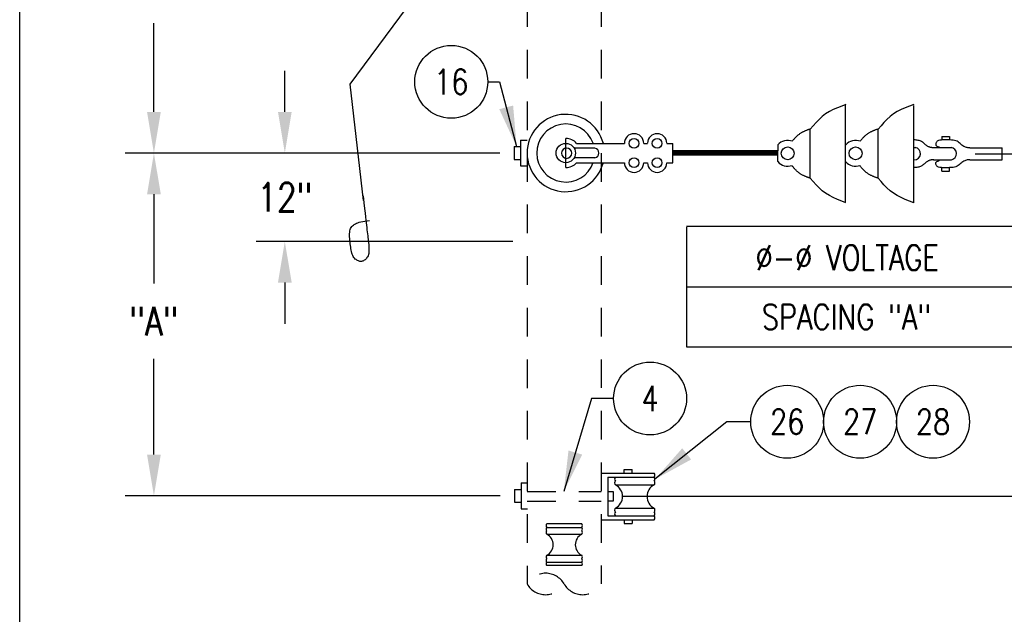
# Model space of a CAD drawing. Extents: x 0 to 7.1, y 0 to 9.85.
# Tile 2 of 6: x 0 to 4.29, y 3.69 to 6.28. Entities that reach past the tile are written whole.
import ezdxf
from ezdxf.enums import TextEntityAlignment as Align

# ---------------------------------------------------------------- set-up
doc = ezdxf.new("R2010")
doc.units = 0
doc.header["$MEASUREMENT"] = 0
doc.linetypes.add('HIDDEN2', pattern=[0.1875, 0.125, -0.0625])
doc.layers.get('0').update_dxf_attribs({"color": 2, "linetype": 'CONTINUOUS'})
doc.layers.add('E-DETL', color=2, linetype='CONTINUOUS')
doc.layers.add('E-DETL-TEXT', color=3, linetype='CONTINUOUS')
doc.styles.add('ROMANS', font='ROMANS.SHX', dxfattribs={"width": 0.8})
doc.styles.get("Standard").update_dxf_attribs({"font": 'ROMANS.SHX', "width": 0.8, "height": 0.125})

# ---------------------------------------------------------------- blocks, each defined once
blk = doc.blocks.new('LOOP')
blk.add_lwpolyline([(-1.119, 0), (-1.115, 0), (-0.947, 0), (-0.809, 0), (-0.694, 0), (-0.6, 0), (-0.523, 0), (-0.456, 0), (-0.397, 0), (-0.341, 0), (-0.288, 0), (-0.238, 0), (-0.189, 0), (-0.142, 0), (-0.097, 0), (-0.053, 0), (-0.01, 0), (0.033, 0), (0.074, 0), (0.114, -0.001), (0.153, -0.003), (0.19, -0.006), (0.226, -0.011), (0.259, -0.017), (0.289, -0.025), (0.317, -0.036), (0.343, -0.048), (0.365, -0.063), (0.386, -0.079), (0.403, -0.095), (0.419, -0.113), (0.432, -0.131), (0.442, -0.15), (0.45, -0.168), (0.456, -0.186), (0.46, -0.204), (0.461, -0.223), (0.46, -0.241), (0.456, -0.259), (0.45, -0.277), (0.442, -0.295), (0.432, -0.313), (0.419, -0.331), (0.404, -0.348), (0.387, -0.365), (0.367, -0.38), (0.345, -0.394), (0.32, -0.406), (0.293, -0.416), (0.264, -0.425), (0.232, -0.431), (0.198, -0.435), (0.162, -0.438), (0.124, -0.44), (0.086, -0.441), (0.045, -0.441), (0.004, -0.441), (-0.038, -0.441), (-0.08, -0.441), (-0.122, -0.44), (-0.163, -0.438), (-0.202, -0.435), (-0.24, -0.43), (-0.275, -0.424), (-0.307, -0.416), (-0.336, -0.405), (-0.362, -0.392), (-0.384, -0.377), (-0.404, -0.359), (-0.421, -0.339), (-0.436, -0.316), (-0.45, -0.292), (-0.461, -0.264), (-0.471, -0.235), (-0.48, -0.202), (-0.488, -0.166), (-0.494, -0.125), (-0.499, -0.08), (-0.502, -0.03), (-0.505, 0.027), (-0.505, 0.09)])

msp = doc.modelspace()

# ---------------------------------------------------------------- linework, layer by layer
at = {"layer": 'E-DETL'}
for p, q in [((0, 0), (0, 9.8484)), ((4.1668, 5.699), (4.6466, 5.699)), ((2.9076, 5.383), (6.3408, 5.383)), ((2.9076, 5.3794), (2.9076, 4.8576)), ((2.9076, 5.1185), (6.3408, 5.1185)), ((2.9076, 4.8576), (6.3408, 4.8576)), ((2.6287, 4.2057), (3.4282, 4.2057)), ((3.3984, 4.2057), (4.485, 4.2057))]:
    msp.add_line(p, q, dxfattribs=at)
at = {"layer": 'E-DETL', "linetype": 'HIDDEN2'}
for p, q in [((2.2125, 8.8526), (2.2125, 3.8229)), ((2.5359, 8.8528), (2.5359, 3.8229))]:
    msp.add_line(p, q, dxfattribs=at)
at = {"layer": 'E-DETL', "color": 4}
for p, q in [((3.5305, 5.8832), (3.5143, 5.8732)), ((3.5477, 5.892), (3.5305, 5.8832)), ((3.5657, 5.8999), (3.5477, 5.892)), ((3.5842, 5.9073), (3.5657, 5.8999)), ((3.603, 5.9143), (3.5842, 5.9073)), ((3.6007, 5.4871), (3.6007, 5.9114)), ((3.8264, 5.8832), (3.8102, 5.8732)), ((3.8436, 5.892), (3.8264, 5.8832)), ((3.8617, 5.8999), (3.8436, 5.892)), ((3.8802, 5.9073), (3.8617, 5.8999)), ((3.899, 5.9143), (3.8802, 5.9073)), ((3.899, 5.486), (3.899, 5.9103)), ((3.4855, 5.8492), (3.4724, 5.8358)), ((3.4993, 5.8618), (3.4855, 5.8492)), ((3.5143, 5.8732), (3.4993, 5.8618)), ((3.7814, 5.8492), (3.7683, 5.8358)), ((3.7953, 5.8618), (3.7814, 5.8492)), ((3.8102, 5.8732), (3.7953, 5.8618)), ((3.42, 5.7969), (3.4177, 5.7958)), ((3.4223, 5.7979), (3.42, 5.7969)), ((3.4246, 5.7989), (3.4223, 5.7979)), ((3.4268, 5.7999), (3.4246, 5.7989)), ((3.429, 5.8008), (3.4268, 5.7999)), ((3.4311, 5.8016), (3.429, 5.8008)), ((3.4332, 5.8025), (3.4311, 5.8016)), ((3.4353, 5.8032), (3.4332, 5.8025)), ((3.4374, 5.804), (3.4353, 5.8032)), ((3.4394, 5.8047), (3.4374, 5.804)), ((3.4415, 5.8054), (3.4394, 5.8047)), ((3.4435, 5.8061), (3.4415, 5.8054)), ((3.4455, 5.8067), (3.4435, 5.8061)), ((3.4475, 5.8074), (3.4455, 5.8067)), ((3.4598, 5.8217), (3.4475, 5.8074)), ((3.4475, 5.5929), (3.4475, 5.806)), ((3.4724, 5.8358), (3.4598, 5.8217)), ((3.716, 5.7969), (3.7137, 5.7958)), ((3.7183, 5.7979), (3.716, 5.7969)), ((3.7205, 5.7989), (3.7183, 5.7979)), ((3.7227, 5.7999), (3.7205, 5.7989)), ((3.7249, 5.8008), (3.7227, 5.7999)), ((3.7271, 5.8016), (3.7249, 5.8008)), ((3.7292, 5.8025), (3.7271, 5.8016)), ((3.7313, 5.8032), (3.7292, 5.8025)), ((3.7334, 5.804), (3.7313, 5.8032)), ((3.7354, 5.8047), (3.7334, 5.804)), ((3.7374, 5.8054), (3.7354, 5.8047)), ((3.7395, 5.8061), (3.7374, 5.8054)), ((3.7415, 5.8067), (3.7395, 5.8061)), ((3.7435, 5.8074), (3.7415, 5.8067)), ((3.7558, 5.8217), (3.7435, 5.8074)), ((3.7435, 5.5929), (3.7435, 5.806)), ((3.7683, 5.8358), (3.7558, 5.8217)), ((2.1843, 5.7588), (2.2125, 5.7588)), ((2.1843, 5.7588), (2.1843, 5.6463)), ((2.3813, 5.6395), (2.3813, 5.7661)), ((3.3715, 5.7577), (3.3698, 5.7556)), ((3.3733, 5.7599), (3.3715, 5.7577)), ((3.3752, 5.7622), (3.3733, 5.7599)), ((3.3772, 5.7645), (3.3752, 5.7622)), ((3.3793, 5.7669), (3.3772, 5.7645)), ((3.3815, 5.7692), (3.3793, 5.7669)), ((3.3837, 5.7716), (3.3815, 5.7692)), ((3.3861, 5.7738), (3.3837, 5.7716)), ((3.3884, 5.7761), (3.3861, 5.7738)), ((3.3908, 5.7782), (3.3884, 5.7761)), ((3.3933, 5.7803), (3.3908, 5.7782)), ((3.3957, 5.7822), (3.3933, 5.7803)), ((3.3982, 5.7841), (3.3957, 5.7822)), ((3.4007, 5.7859), (3.3982, 5.7841)), ((3.4032, 5.7876), (3.4007, 5.7859)), ((3.4056, 5.7892), (3.4032, 5.7876)), ((3.4081, 5.7906), (3.4056, 5.7892)), ((3.4105, 5.792), (3.4081, 5.7906)), ((3.413, 5.7934), (3.4105, 5.792)), ((3.4154, 5.7946), (3.413, 5.7934)), ((3.4177, 5.7958), (3.4154, 5.7946)), ((3.6674, 5.7577), (3.6658, 5.7556)), ((3.6692, 5.7599), (3.6674, 5.7577)), ((3.6711, 5.7622), (3.6692, 5.7599)), ((3.6732, 5.7645), (3.6711, 5.7622)), ((3.6753, 5.7669), (3.6732, 5.7645)), ((3.6775, 5.7692), (3.6753, 5.7669)), ((3.6797, 5.7716), (3.6775, 5.7692)), ((3.682, 5.7738), (3.6797, 5.7716)), ((3.6844, 5.7761), (3.682, 5.7738)), ((3.6868, 5.7782), (3.6844, 5.7761)), ((3.6892, 5.7803), (3.6868, 5.7782)), ((3.6917, 5.7822), (3.6892, 5.7803)), ((3.6942, 5.7841), (3.6917, 5.7822)), ((3.6966, 5.7859), (3.6942, 5.7841)), ((3.6991, 5.7876), (3.6966, 5.7859)), ((3.7016, 5.7892), (3.6991, 5.7876)), ((3.7041, 5.7906), (3.7016, 5.7892)), ((3.7065, 5.792), (3.7041, 5.7906)), ((3.7089, 5.7934), (3.7065, 5.792)), ((3.7113, 5.7946), (3.7089, 5.7934)), ((3.7137, 5.7958), (3.7113, 5.7946)), ((3.9045, 5.7596), (3.8991, 5.7598)), ((3.9095, 5.7593), (3.9045, 5.7596)), ((3.9141, 5.7588), (3.9095, 5.7593)), ((3.9184, 5.7581), (3.9141, 5.7588)), ((3.9224, 5.7572), (3.9184, 5.7581)), ((3.9262, 5.756), (3.9224, 5.7572)), ((3.9296, 5.7546), (3.9262, 5.756)), ((3.9329, 5.7528), (3.9296, 5.7546)), ((4.001, 5.7544), (3.9994, 5.7523)), ((4.0033, 5.7562), (4.001, 5.7544)), ((4.0068, 5.7576), (4.0033, 5.7562)), ((4.0119, 5.7588), (4.0068, 5.7576)), ((4.0188, 5.7595), (4.0119, 5.7588)), ((4.0272, 5.7599), (4.0188, 5.7595)), ((4.0207, 5.7749), (4.0546, 5.7749)), ((4.0207, 5.7749), (4.0207, 5.7601)), ((4.0546, 5.7601), (4.0207, 5.7601)), ((4.0364, 5.76), (4.0272, 5.7599)), ((4.0457, 5.7599), (4.0364, 5.76)), ((4.0547, 5.7596), (4.0457, 5.7599)), ((4.0546, 5.7749), (4.0546, 5.7601)), ((4.0628, 5.7592), (4.0547, 5.7596)), ((4.07, 5.7585), (4.0628, 5.7592)), ((4.0765, 5.7575), (4.07, 5.7585)), ((4.0822, 5.756), (4.0765, 5.7575)), ((4.0874, 5.7538), (4.0822, 5.756)), ((4.0922, 5.7509), (4.0874, 5.7538)), ((2.1562, 5.7307), (2.1843, 5.7307)), ((2.1562, 5.7307), (2.1562, 5.6744)), ((2.5078, 5.7239), (2.4178, 5.7239)), ((2.4284, 5.745), (2.6368, 5.745)), ((2.7211, 5.745), (2.7374, 5.745)), ((2.8217, 5.745), (2.8478, 5.745)), ((2.8478, 5.6606), (2.8478, 5.745)), ((2.8478, 5.6927), (2.8478, 5.7129)), ((3.3057, 5.7129), (2.8478, 5.7129)), ((2.8669, 5.6927), (2.8478, 5.7118)), ((2.8656, 5.6927), (2.8478, 5.7105)), ((2.8682, 5.6927), (2.8479, 5.7129)), ((2.8694, 5.6927), (2.8492, 5.7129)), ((2.8707, 5.6927), (2.8505, 5.7129)), ((2.872, 5.6927), (2.8517, 5.7129)), ((2.8733, 5.6927), (2.853, 5.7129)), ((2.8745, 5.6927), (2.8543, 5.7129)), ((2.8758, 5.6927), (2.8556, 5.7129)), ((2.8771, 5.6927), (2.8568, 5.7129)), ((2.8784, 5.6927), (2.8581, 5.7129)), ((2.8796, 5.6927), (2.8594, 5.7129)), ((2.8809, 5.6927), (2.8606, 5.7129)), ((2.8822, 5.6927), (2.8619, 5.7129)), ((2.8834, 5.6927), (2.8632, 5.7129)), ((2.8847, 5.6927), (2.8645, 5.7129)), ((2.886, 5.6927), (2.8657, 5.7129)), ((2.8873, 5.6927), (2.867, 5.7129)), ((2.8885, 5.6927), (2.8683, 5.7129)), ((2.8898, 5.6927), (2.8696, 5.7129)), ((2.8911, 5.6927), (2.8708, 5.7129)), ((2.8924, 5.6927), (2.8721, 5.7129)), ((2.8936, 5.6927), (2.8734, 5.7129)), ((2.8949, 5.6927), (2.8746, 5.7129)), ((2.8962, 5.6927), (2.8759, 5.7129)), ((2.8974, 5.6927), (2.8772, 5.7129)), ((2.8987, 5.6927), (2.8785, 5.7129)), ((2.9, 5.6927), (2.8797, 5.7129)), ((2.9013, 5.6927), (2.881, 5.7129)), ((2.9025, 5.6927), (2.8823, 5.7129)), ((2.9038, 5.6927), (2.8836, 5.7129)), ((2.9051, 5.6927), (2.8848, 5.7129)), ((2.9064, 5.6927), (2.8861, 5.7129)), ((2.9076, 5.6927), (2.8874, 5.7129)), ((2.9089, 5.6927), (2.8886, 5.7129)), ((2.9102, 5.6927), (2.8899, 5.7129)), ((2.9114, 5.6927), (2.8912, 5.7129)), ((2.9127, 5.6927), (2.8925, 5.7129)), ((2.914, 5.6927), (2.8937, 5.7129)), ((2.9153, 5.6927), (2.895, 5.7129)), ((2.9165, 5.6927), (2.8963, 5.7129)), ((2.9178, 5.6927), (2.8976, 5.7129)), ((2.9191, 5.6927), (2.8988, 5.7129)), ((2.9204, 5.6927), (2.9001, 5.7129)), ((2.9216, 5.6927), (2.9014, 5.7129)), ((2.9229, 5.6927), (2.9026, 5.7129)), ((2.9242, 5.6927), (2.9039, 5.7129)), ((2.9254, 5.6927), (2.9052, 5.7129)), ((2.9267, 5.6927), (2.9065, 5.7129)), ((2.928, 5.6927), (2.9077, 5.7129)), ((2.9293, 5.6927), (2.909, 5.7129)), ((2.9305, 5.6927), (2.9103, 5.7129)), ((2.9318, 5.6927), (2.9116, 5.7129)), ((2.9331, 5.6927), (2.9128, 5.7129)), ((2.9344, 5.6927), (2.9141, 5.7129)), ((2.9356, 5.6927), (2.9154, 5.7129)), ((2.9369, 5.6927), (2.9166, 5.7129)), ((2.9382, 5.6927), (2.9179, 5.7129)), ((2.9394, 5.6927), (2.9192, 5.7129)), ((2.9407, 5.6927), (2.9205, 5.7129)), ((2.942, 5.6927), (2.9217, 5.7129)), ((2.9433, 5.6927), (2.923, 5.7129)), ((2.9445, 5.6927), (2.9243, 5.7129)), ((2.9458, 5.6927), (2.9256, 5.7129)), ((2.9471, 5.6927), (2.9268, 5.7129)), ((2.9484, 5.6927), (2.9281, 5.7129)), ((2.9496, 5.6927), (2.9294, 5.7129)), ((2.9509, 5.6927), (2.9307, 5.7129)), ((2.9522, 5.6927), (2.9319, 5.7129)), ((2.9534, 5.6927), (2.9332, 5.7129)), ((2.9547, 5.6927), (2.9345, 5.7129)), ((2.956, 5.6927), (2.9357, 5.7129)), ((2.9573, 5.6927), (2.937, 5.7129)), ((2.9585, 5.6927), (2.9383, 5.7129)), ((2.9598, 5.6927), (2.9396, 5.7129)), ((2.9611, 5.6927), (2.9408, 5.7129)), ((2.9624, 5.6927), (2.9421, 5.7129)), ((2.9636, 5.6927), (2.9434, 5.7129)), ((2.9649, 5.6927), (2.9447, 5.7129)), ((2.9662, 5.6927), (2.9459, 5.7129)), ((2.9674, 5.6927), (2.9472, 5.7129)), ((2.9687, 5.6927), (2.9485, 5.7129)), ((2.97, 5.6927), (2.9497, 5.7129)), ((2.9713, 5.6927), (2.951, 5.7129)), ((2.9725, 5.6927), (2.9523, 5.7129)), ((2.9738, 5.6927), (2.9536, 5.7129)), ((2.9751, 5.6927), (2.9548, 5.7129)), ((2.9764, 5.6927), (2.9561, 5.7129)), ((2.9776, 5.6927), (2.9574, 5.7129)), ((2.9789, 5.6927), (2.9587, 5.7129)), ((2.9802, 5.6927), (2.9599, 5.7129)), ((2.9814, 5.6927), (2.9612, 5.7129)), ((2.9827, 5.6927), (2.9625, 5.7129)), ((2.984, 5.6927), (2.9637, 5.7129)), ((2.9853, 5.6927), (2.965, 5.7129)), ((2.9865, 5.6927), (2.9663, 5.7129)), ((2.9878, 5.6927), (2.9676, 5.7129)), ((2.9891, 5.6927), (2.9688, 5.7129)), ((2.9904, 5.6927), (2.9701, 5.7129)), ((2.9916, 5.6927), (2.9714, 5.7129)), ((2.9929, 5.6927), (2.9727, 5.7129)), ((2.9942, 5.6927), (2.9739, 5.7129)), ((2.9954, 5.6927), (2.9752, 5.7129)), ((2.9967, 5.6927), (2.9765, 5.7129)), ((2.998, 5.6927), (2.9777, 5.7129)), ((2.9993, 5.6927), (2.979, 5.7129)), ((3.0005, 5.6927), (2.9803, 5.7129)), ((3.0018, 5.6927), (2.9816, 5.7129)), ((3.0031, 5.6927), (2.9828, 5.7129)), ((3.0044, 5.6927), (2.9841, 5.7129)), ((3.0056, 5.6927), (2.9854, 5.7129)), ((3.0069, 5.6927), (2.9867, 5.7129)), ((3.0082, 5.6927), (2.9879, 5.7129)), ((3.0094, 5.6927), (2.9892, 5.7129)), ((3.0107, 5.6927), (2.9905, 5.7129)), ((3.012, 5.6927), (2.9917, 5.7129)), ((3.0133, 5.6927), (2.993, 5.7129)), ((3.0145, 5.6927), (2.9943, 5.7129)), ((3.0158, 5.6927), (2.9956, 5.7129)), ((3.0171, 5.6927), (2.9968, 5.7129)), ((3.0184, 5.6927), (2.9981, 5.7129)), ((3.0196, 5.6927), (2.9994, 5.7129)), ((3.0209, 5.6927), (3.0007, 5.7129)), ((3.0222, 5.6927), (3.0019, 5.7129)), ((3.0234, 5.6927), (3.0032, 5.7129)), ((3.0247, 5.6927), (3.0045, 5.7129)), ((3.026, 5.6927), (3.0057, 5.7129)), ((3.0273, 5.6927), (3.007, 5.7129)), ((3.0285, 5.6927), (3.0083, 5.7129)), ((3.0298, 5.6927), (3.0096, 5.7129)), ((3.0311, 5.6927), (3.0108, 5.7129)), ((3.0324, 5.6927), (3.0121, 5.7129)), ((3.0336, 5.6927), (3.0134, 5.7129)), ((3.0349, 5.6927), (3.0147, 5.7129)), ((3.0362, 5.6927), (3.0159, 5.7129)), ((3.0374, 5.6927), (3.0172, 5.7129)), ((3.0387, 5.6927), (3.0185, 5.7129)), ((3.04, 5.6927), (3.0197, 5.7129)), ((3.0413, 5.6927), (3.021, 5.7129)), ((3.0425, 5.6927), (3.0223, 5.7129)), ((3.0438, 5.6927), (3.0236, 5.7129)), ((3.0451, 5.6927), (3.0248, 5.7129)), ((3.0464, 5.6927), (3.0261, 5.7129)), ((3.0476, 5.6927), (3.0274, 5.7129)), ((3.0489, 5.6927), (3.0287, 5.7129)), ((3.0502, 5.6927), (3.0299, 5.7129)), ((3.0514, 5.6927), (3.0312, 5.7129)), ((3.0527, 5.6927), (3.0325, 5.7129)), ((3.054, 5.6927), (3.0337, 5.7129)), ((3.0553, 5.6927), (3.035, 5.7129)), ((3.0565, 5.6927), (3.0363, 5.7129)), ((3.0578, 5.6927), (3.0376, 5.7129)), ((3.0591, 5.6927), (3.0388, 5.7129)), ((3.0604, 5.6927), (3.0401, 5.7129)), ((3.0616, 5.6927), (3.0414, 5.7129)), ((3.0629, 5.6927), (3.0427, 5.7129)), ((3.0642, 5.6927), (3.0439, 5.7129)), ((3.0655, 5.6927), (3.0452, 5.7129)), ((3.0667, 5.6927), (3.0465, 5.7129)), ((3.068, 5.6927), (3.0477, 5.7129)), ((3.0693, 5.6927), (3.049, 5.7129)), ((3.0705, 5.6927), (3.0503, 5.7129)), ((3.0718, 5.6927), (3.0516, 5.7129)), ((3.0731, 5.6927), (3.0528, 5.7129)), ((3.0744, 5.6927), (3.0541, 5.7129)), ((3.0756, 5.6927), (3.0554, 5.7129)), ((3.0769, 5.6927), (3.0567, 5.7129)), ((3.0782, 5.6927), (3.0579, 5.7129)), ((3.0795, 5.6927), (3.0592, 5.7129)), ((3.0807, 5.6927), (3.0605, 5.7129)), ((3.082, 5.6927), (3.0617, 5.7129)), ((3.0833, 5.6927), (3.063, 5.7129)), ((3.0845, 5.6927), (3.0643, 5.7129)), ((3.0858, 5.6927), (3.0656, 5.7129)), ((3.0871, 5.6927), (3.0668, 5.7129)), ((3.0884, 5.6927), (3.0681, 5.7129)), ((3.0896, 5.6927), (3.0694, 5.7129)), ((3.0909, 5.6927), (3.0707, 5.7129)), ((3.0922, 5.6927), (3.0719, 5.7129)), ((3.0935, 5.6927), (3.0732, 5.7129)), ((3.0947, 5.6927), (3.0745, 5.7129)), ((3.096, 5.6927), (3.0757, 5.7129)), ((3.0973, 5.6927), (3.077, 5.7129)), ((3.0985, 5.6927), (3.0783, 5.7129)), ((3.0998, 5.6927), (3.0796, 5.7129)), ((3.1011, 5.6927), (3.0808, 5.7129)), ((3.1024, 5.6927), (3.0821, 5.7129)), ((3.1036, 5.6927), (3.0834, 5.7129)), ((3.1049, 5.6927), (3.0847, 5.7129)), ((3.1062, 5.6927), (3.0859, 5.7129)), ((3.1075, 5.6927), (3.0872, 5.7129)), ((3.1087, 5.6927), (3.0885, 5.7129)), ((3.11, 5.6927), (3.0897, 5.7129)), ((3.1113, 5.6927), (3.091, 5.7129)), ((3.1125, 5.6927), (3.0923, 5.7129)), ((3.1138, 5.6927), (3.0936, 5.7129)), ((3.1151, 5.6927), (3.0948, 5.7129)), ((3.1164, 5.6927), (3.0961, 5.7129)), ((3.1176, 5.6927), (3.0974, 5.7129)), ((3.1189, 5.6927), (3.0987, 5.7129)), ((3.1202, 5.6927), (3.0999, 5.7129)), ((3.1215, 5.6927), (3.1012, 5.7129)), ((3.1227, 5.6927), (3.1025, 5.7129)), ((3.124, 5.6927), (3.1038, 5.7129)), ((3.1253, 5.6927), (3.105, 5.7129)), ((3.1265, 5.6927), (3.1063, 5.7129)), ((3.1278, 5.6927), (3.1076, 5.7129)), ((3.1291, 5.6927), (3.1088, 5.7129)), ((3.1304, 5.6927), (3.1101, 5.7129)), ((3.1316, 5.6927), (3.1114, 5.7129)), ((3.1329, 5.6927), (3.1127, 5.7129)), ((3.1342, 5.6927), (3.1139, 5.7129)), ((3.1355, 5.6927), (3.1152, 5.7129)), ((3.1367, 5.6927), (3.1165, 5.7129)), ((3.138, 5.6927), (3.1178, 5.7129)), ((3.1393, 5.6927), (3.119, 5.7129)), ((3.1405, 5.6927), (3.1203, 5.7129)), ((3.1418, 5.6927), (3.1216, 5.7129)), ((3.1431, 5.6927), (3.1228, 5.7129)), ((3.1444, 5.6927), (3.1241, 5.7129)), ((3.1456, 5.6927), (3.1254, 5.7129)), ((3.1469, 5.6927), (3.1267, 5.7129)), ((3.1482, 5.6927), (3.1279, 5.7129)), ((3.1495, 5.6927), (3.1292, 5.7129)), ((3.1507, 5.6927), (3.1305, 5.7129)), ((3.152, 5.6927), (3.1318, 5.7129)), ((3.1533, 5.6927), (3.133, 5.7129)), ((3.1545, 5.6927), (3.1343, 5.7129)), ((3.1558, 5.6927), (3.1356, 5.7129)), ((3.1571, 5.6927), (3.1368, 5.7129)), ((3.1584, 5.6927), (3.1381, 5.7129)), ((3.1596, 5.6927), (3.1394, 5.7129)), ((3.1609, 5.6927), (3.1407, 5.7129)), ((3.1622, 5.6927), (3.1419, 5.7129)), ((3.1635, 5.6927), (3.1432, 5.7129)), ((3.1647, 5.6927), (3.1445, 5.7129)), ((3.166, 5.6927), (3.1458, 5.7129)), ((3.1673, 5.6927), (3.147, 5.7129)), ((3.1685, 5.6927), (3.1483, 5.7129)), ((3.1698, 5.6927), (3.1496, 5.7129)), ((3.1711, 5.6927), (3.1508, 5.7129)), ((3.1724, 5.6927), (3.1521, 5.7129)), ((3.1736, 5.6927), (3.1534, 5.7129)), ((3.1749, 5.6927), (3.1547, 5.7129)), ((3.1762, 5.6927), (3.1559, 5.7129)), ((3.1775, 5.6927), (3.1572, 5.7129)), ((3.1787, 5.6927), (3.1585, 5.7129)), ((3.18, 5.6927), (3.1598, 5.7129)), ((3.1813, 5.6927), (3.161, 5.7129)), ((3.1825, 5.6927), (3.1623, 5.7129)), ((3.1838, 5.6927), (3.1636, 5.7129)), ((3.1851, 5.6927), (3.1648, 5.7129)), ((3.1864, 5.6927), (3.1661, 5.7129)), ((3.1876, 5.6927), (3.1674, 5.7129)), ((3.1889, 5.6927), (3.1687, 5.7129)), ((3.1902, 5.6927), (3.1699, 5.7129)), ((3.1915, 5.6927), (3.1712, 5.7129)), ((3.1927, 5.6927), (3.1725, 5.7129)), ((3.194, 5.6927), (3.1738, 5.7129)), ((3.1953, 5.6927), (3.175, 5.7129)), ((3.1965, 5.6927), (3.1763, 5.7129)), ((3.1978, 5.6927), (3.1776, 5.7129)), ((3.1991, 5.6927), (3.1788, 5.7129)), ((3.2004, 5.6927), (3.1801, 5.7129)), ((3.2016, 5.6927), (3.1814, 5.7129)), ((3.2029, 5.6927), (3.1827, 5.7129)), ((3.2042, 5.6927), (3.1839, 5.7129)), ((3.2055, 5.6927), (3.1852, 5.7129)), ((3.2067, 5.6927), (3.1865, 5.7129)), ((3.208, 5.6927), (3.1878, 5.7129)), ((3.2093, 5.6927), (3.189, 5.7129)), ((3.2105, 5.6927), (3.1903, 5.7129)), ((3.2118, 5.6927), (3.1916, 5.7129)), ((3.2131, 5.6927), (3.1928, 5.7129)), ((3.2144, 5.6927), (3.1941, 5.7129)), ((3.2156, 5.6927), (3.1954, 5.7129)), ((3.2169, 5.6927), (3.1967, 5.7129)), ((3.2182, 5.6927), (3.1979, 5.7129)), ((3.2195, 5.6927), (3.1992, 5.7129)), ((3.2207, 5.6927), (3.2005, 5.7129)), ((3.222, 5.6927), (3.2018, 5.7129)), ((3.2233, 5.6927), (3.203, 5.7129)), ((3.2245, 5.6927), (3.2043, 5.7129)), ((3.2258, 5.6927), (3.2056, 5.7129)), ((3.2271, 5.6927), (3.2068, 5.7129)), ((3.2284, 5.6927), (3.2081, 5.7129)), ((3.2296, 5.6927), (3.2094, 5.7129)), ((3.2309, 5.6927), (3.2107, 5.7129)), ((3.2322, 5.6927), (3.2119, 5.7129)), ((3.2335, 5.6927), (3.2132, 5.7129)), ((3.2347, 5.6927), (3.2145, 5.7129)), ((3.236, 5.6927), (3.2158, 5.7129)), ((3.2373, 5.6927), (3.217, 5.7129)), ((3.2386, 5.6927), (3.2183, 5.7129)), ((3.2398, 5.6927), (3.2196, 5.7129)), ((3.2411, 5.6927), (3.2208, 5.7129)), ((3.2424, 5.6927), (3.2221, 5.7129)), ((3.2436, 5.6927), (3.2234, 5.7129)), ((3.2449, 5.6927), (3.2247, 5.7129)), ((3.2462, 5.6927), (3.2259, 5.7129)), ((3.2475, 5.6927), (3.2272, 5.7129)), ((3.2487, 5.6927), (3.2285, 5.7129)), ((3.25, 5.6927), (3.2298, 5.7129)), ((3.2513, 5.6927), (3.231, 5.7129)), ((3.2526, 5.6927), (3.2323, 5.7129)), ((3.2538, 5.6927), (3.2336, 5.7129)), ((3.2551, 5.6927), (3.2348, 5.7129)), ((3.2564, 5.6927), (3.2361, 5.7129)), ((3.2576, 5.6927), (3.2374, 5.7129)), ((3.2589, 5.6927), (3.2387, 5.7129)), ((3.2602, 5.6927), (3.2399, 5.7129)), ((3.2615, 5.6927), (3.2412, 5.7129)), ((3.2627, 5.6927), (3.2425, 5.7129)), ((3.264, 5.6927), (3.2438, 5.7129)), ((3.2653, 5.6927), (3.245, 5.7129)), ((3.2666, 5.6927), (3.2463, 5.7129)), ((3.2678, 5.6927), (3.2476, 5.7129)), ((3.2691, 5.6927), (3.2488, 5.7129)), ((3.2704, 5.6927), (3.2501, 5.7129)), ((3.2716, 5.6927), (3.2514, 5.7129)), ((3.2729, 5.6927), (3.2527, 5.7129)), ((3.2742, 5.6927), (3.2539, 5.7129)), ((3.2755, 5.6927), (3.2552, 5.7129)), ((3.2767, 5.6927), (3.2565, 5.7129)), ((3.278, 5.6927), (3.2578, 5.7129)), ((3.2793, 5.6927), (3.259, 5.7129)), ((3.2806, 5.6927), (3.2603, 5.7129)), ((3.2818, 5.6927), (3.2616, 5.7129)), ((3.2831, 5.6927), (3.2628, 5.7129)), ((3.2844, 5.6927), (3.2641, 5.7129)), ((3.2856, 5.6927), (3.2654, 5.7129)), ((3.2869, 5.6927), (3.2667, 5.7129)), ((3.2882, 5.6927), (3.2679, 5.7129)), ((3.2895, 5.6927), (3.2692, 5.7129)), ((3.2907, 5.6927), (3.2705, 5.7129)), ((3.292, 5.6927), (3.2718, 5.7129)), ((3.2933, 5.6927), (3.273, 5.7129)), ((3.2946, 5.6927), (3.2743, 5.7129)), ((3.2958, 5.6927), (3.2756, 5.7129)), ((3.2971, 5.6927), (3.2769, 5.7129)), ((3.2984, 5.6927), (3.2781, 5.7129)), ((3.2996, 5.6927), (3.2794, 5.7129)), ((3.3009, 5.6927), (3.2807, 5.7129)), ((3.3022, 5.6927), (3.2819, 5.7129)), ((3.3035, 5.6927), (3.2832, 5.7129)), ((3.3047, 5.6927), (3.2845, 5.7129)), ((3.3057, 5.693), (3.2858, 5.7129)), ((3.3057, 5.6943), (3.287, 5.7129)), ((3.3057, 5.6955), (3.2883, 5.7129)), ((3.3057, 5.6968), (3.2896, 5.7129)), ((3.3057, 5.6981), (3.2909, 5.7129)), ((3.3057, 5.6994), (3.2921, 5.7129)), ((3.3057, 5.7006), (3.2934, 5.7129)), ((3.3057, 5.7019), (3.2947, 5.7129)), ((3.3057, 5.7032), (3.2959, 5.7129)), ((3.3057, 5.7044), (3.2972, 5.7129)), ((3.3057, 5.7057), (3.2985, 5.7129)), ((3.3057, 5.707), (3.2998, 5.7129)), ((3.3057, 5.7083), (3.301, 5.7129)), ((3.3057, 5.7095), (3.3023, 5.7129)), ((3.3057, 5.7108), (3.3036, 5.7129)), ((3.3057, 5.7121), (3.3049, 5.7129)), ((3.3057, 5.6929), (3.3057, 5.7132)), ((3.3058, 5.7378), (3.3058, 5.7129)), ((3.8975, 5.7267), (3.9072, 5.7267)), ((3.936, 5.7508), (3.9329, 5.7528)), ((3.939, 5.7486), (3.936, 5.7508)), ((3.9418, 5.7463), (3.939, 5.7486)), ((3.9445, 5.7438), (3.9418, 5.7463)), ((3.9472, 5.7413), (3.9445, 5.7438)), ((3.9499, 5.7389), (3.9472, 5.7413)), ((3.9525, 5.7367), (3.9499, 5.7389)), ((3.9552, 5.7347), (3.9525, 5.7367)), ((3.9579, 5.733), (3.9552, 5.7347)), ((3.9606, 5.7315), (3.9579, 5.733)), ((3.9632, 5.7302), (3.9606, 5.7315)), ((3.9657, 5.7291), (3.9632, 5.7302)), ((3.9682, 5.7282), (3.9657, 5.7291)), ((3.9705, 5.7275), (3.9682, 5.7282)), ((3.9728, 5.7269), (3.9705, 5.7275)), ((3.9749, 5.7265), (3.9728, 5.7269)), ((3.977, 5.7263), (3.9749, 5.7265)), ((3.9789, 5.7261), (3.977, 5.7263)), ((3.9807, 5.726), (3.9789, 5.7261)), ((3.9825, 5.726), (3.9807, 5.726)), ((3.9843, 5.726), (3.9825, 5.726)), ((3.986, 5.7261), (3.9843, 5.726)), ((3.9856, 5.7264), (4.0637, 5.7264)), ((3.9945, 5.7426), (3.9943, 5.7401)), ((3.9943, 5.7401), (3.995, 5.7377)), ((3.9954, 5.7451), (3.9945, 5.7426)), ((3.995, 5.7377), (3.9969, 5.7355)), ((3.9966, 5.7477), (3.9954, 5.7451)), ((3.998, 5.7501), (3.9966, 5.7477)), ((3.9969, 5.7355), (3.9997, 5.7334)), ((3.9994, 5.7523), (3.998, 5.7501)), ((3.9997, 5.7334), (4.0032, 5.7315)), ((4.0032, 5.7315), (4.0072, 5.7296)), ((4.0072, 5.7296), (4.0114, 5.7278)), ((4.0966, 5.7474), (4.0922, 5.7509)), ((4.1008, 5.7437), (4.0966, 5.7474)), ((4.1048, 5.74), (4.1008, 5.7437)), ((4.1088, 5.7366), (4.1048, 5.74)), ((4.1129, 5.7337), (4.1088, 5.7366)), ((4.1169, 5.7313), (4.1129, 5.7337)), ((4.1208, 5.7294), (4.1169, 5.7313)), ((4.1246, 5.728), (4.1208, 5.7294)), ((4.1282, 5.7269), (4.1246, 5.728)), ((4.1314, 5.7263), (4.1282, 5.7269)), ((4.1344, 5.7259), (4.1314, 5.7263)), ((4.1372, 5.7257), (4.1344, 5.7259)), ((4.1399, 5.7258), (4.1372, 5.7257)), ((4.1425, 5.7258), (4.1399, 5.7258)), ((4.1425, 5.7258), (4.2838, 5.7258)), ((4.2838, 5.6728), (4.2838, 5.7258)), ((2.1562, 5.6744), (2.1843, 5.6744)), ((2.5078, 5.6817), (2.4178, 5.6817)), ((2.8643, 5.6927), (2.8478, 5.7092)), ((2.8631, 5.6927), (2.8478, 5.708)), ((2.8618, 5.6927), (2.8478, 5.7067)), ((2.8605, 5.6927), (2.8478, 5.7054)), ((2.8593, 5.6927), (2.8478, 5.7041)), ((2.858, 5.6927), (2.8478, 5.7029)), ((2.8567, 5.6927), (2.8478, 5.7016)), ((2.8554, 5.6927), (2.8478, 5.7003)), ((2.8542, 5.6927), (2.8478, 5.6991)), ((2.8529, 5.6927), (2.8478, 5.6978)), ((2.8516, 5.6927), (2.8478, 5.6965)), ((2.8503, 5.6927), (2.8478, 5.6952)), ((2.8491, 5.6927), (2.8478, 5.694)), ((3.3057, 5.6927), (2.8478, 5.6927)), ((3.3057, 5.6656), (3.3057, 5.6927)), ((3.9611, 5.668), (3.9584, 5.6665)), ((3.9636, 5.6692), (3.9611, 5.668)), ((3.9661, 5.6702), (3.9636, 5.6692)), ((3.9685, 5.6711), (3.9661, 5.6702)), ((3.9708, 5.6718), (3.9685, 5.6711)), ((3.973, 5.6723), (3.9708, 5.6718)), ((3.9751, 5.6727), (3.973, 5.6723)), ((3.9771, 5.6729), (3.9751, 5.6727)), ((3.979, 5.6731), (3.9771, 5.6729)), ((3.9808, 5.6732), (3.979, 5.6731)), ((3.9826, 5.6732), (3.9808, 5.6732)), ((3.9843, 5.6731), (3.9826, 5.6732)), ((3.986, 5.6731), (3.9843, 5.6731)), ((3.9848, 5.6733), (4.0628, 5.6733)), ((4.0032, 5.6672), (4.0072, 5.669)), ((4.0072, 5.669), (4.0114, 5.6709)), ((4.1169, 5.6673), (4.1129, 5.6649)), ((4.1208, 5.6692), (4.1169, 5.6673)), ((4.1246, 5.6707), (4.1208, 5.6692)), ((4.1282, 5.6717), (4.1246, 5.6707)), ((4.1314, 5.6724), (4.1282, 5.6717)), ((4.1344, 5.6727), (4.1314, 5.6724)), ((4.1372, 5.6729), (4.1344, 5.6727)), ((4.1399, 5.6729), (4.1372, 5.6729)), ((4.1425, 5.6728), (4.1399, 5.6729)), ((4.1425, 5.6728), (4.2838, 5.6728)), ((2.1843, 5.6463), (2.2125, 5.6463)), ((2.4284, 5.6606), (2.6368, 5.6606)), ((2.7211, 5.6606), (2.7374, 5.6606)), ((2.8217, 5.6606), (2.8478, 5.6606)), ((3.3685, 5.6464), (3.3671, 5.6483)), ((3.3702, 5.6442), (3.3685, 5.6464)), ((3.372, 5.6419), (3.3702, 5.6442)), ((3.3739, 5.6396), (3.372, 5.6419)), ((3.376, 5.6372), (3.3739, 5.6396)), ((3.3781, 5.6347), (3.376, 5.6372)), ((3.3804, 5.6322), (3.3781, 5.6347)), ((3.3827, 5.6298), (3.3804, 5.6322)), ((3.3851, 5.6273), (3.3827, 5.6298)), ((3.3876, 5.625), (3.3851, 5.6273)), ((3.3901, 5.6227), (3.3876, 5.625)), ((3.6645, 5.6464), (3.663, 5.6483)), ((3.6661, 5.6442), (3.6645, 5.6464)), ((3.6679, 5.6419), (3.6661, 5.6442)), ((3.6699, 5.6396), (3.6679, 5.6419)), ((3.6719, 5.6372), (3.6699, 5.6396)), ((3.6741, 5.6347), (3.6719, 5.6372)), ((3.6764, 5.6322), (3.6741, 5.6347)), ((3.6787, 5.6298), (3.6764, 5.6322)), ((3.6811, 5.6273), (3.6787, 5.6298)), ((3.6836, 5.625), (3.6811, 5.6273)), ((3.6861, 5.6227), (3.6836, 5.625)), ((3.8977, 5.6393), (3.8966, 5.6393)), ((3.8987, 5.6393), (3.8977, 5.6393)), ((3.8997, 5.6394), (3.8987, 5.6393)), ((3.9007, 5.6394), (3.8997, 5.6394)), ((3.9017, 5.6395), (3.9007, 5.6394)), ((3.9068, 5.6397), (3.9017, 5.6395)), ((3.9116, 5.6401), (3.9068, 5.6397)), ((3.916, 5.6406), (3.9116, 5.6401)), ((3.9201, 5.6414), (3.916, 5.6406)), ((3.9239, 5.6423), (3.9201, 5.6414)), ((3.9275, 5.6436), (3.9239, 5.6423)), ((3.9308, 5.6452), (3.9275, 5.6436)), ((3.934, 5.647), (3.9308, 5.6452)), ((3.937, 5.6491), (3.934, 5.647)), ((3.9398, 5.6513), (3.937, 5.6491)), ((3.9426, 5.6536), (3.9398, 5.6513)), ((3.9453, 5.6561), (3.9426, 5.6536)), ((3.9479, 5.6585), (3.9453, 5.6561)), ((3.9505, 5.6608), (3.9479, 5.6585)), ((3.9532, 5.663), (3.9505, 5.6608)), ((3.9558, 5.6649), (3.9532, 5.663)), ((3.9584, 5.6665), (3.9558, 5.6649)), ((3.9943, 5.6586), (3.995, 5.6609)), ((3.9945, 5.656), (3.9943, 5.6586)), ((3.9954, 5.6535), (3.9945, 5.656)), ((3.995, 5.6609), (3.9969, 5.6632)), ((3.9966, 5.651), (3.9954, 5.6535)), ((3.998, 5.6485), (3.9966, 5.651)), ((3.9969, 5.6632), (3.9997, 5.6652)), ((3.9994, 5.6463), (3.998, 5.6485)), ((4.001, 5.6442), (3.9994, 5.6463)), ((3.9997, 5.6652), (4.0032, 5.6672)), ((4.0033, 5.6424), (4.001, 5.6442)), ((4.0068, 5.641), (4.0033, 5.6424)), ((4.0119, 5.6399), (4.0068, 5.641)), ((4.0188, 5.6391), (4.0119, 5.6399)), ((4.0272, 5.6387), (4.0188, 5.6391)), ((4.0543, 5.6382), (4.0208, 5.6382)), ((4.0208, 5.6233), (4.0208, 5.6382)), ((4.0364, 5.6386), (4.0272, 5.6387)), ((4.0457, 5.6388), (4.0364, 5.6386)), ((4.0547, 5.639), (4.0457, 5.6388)), ((4.0543, 5.6233), (4.0543, 5.6382)), ((4.0628, 5.6394), (4.0547, 5.639)), ((4.07, 5.6401), (4.0628, 5.6394)), ((4.0765, 5.6411), (4.07, 5.6401)), ((4.0822, 5.6426), (4.0765, 5.6411)), ((4.0874, 5.6448), (4.0822, 5.6426)), ((4.0922, 5.6478), (4.0874, 5.6448)), ((4.0966, 5.6512), (4.0922, 5.6478)), ((4.1008, 5.6549), (4.0966, 5.6512)), ((4.1048, 5.6586), (4.1008, 5.6549)), ((4.1088, 5.662), (4.1048, 5.6586)), ((4.1129, 5.6649), (4.1088, 5.662)), ((3.3927, 5.6205), (3.3901, 5.6227)), ((3.3953, 5.6184), (3.3927, 5.6205)), ((3.3979, 5.6164), (3.3953, 5.6184)), ((3.4005, 5.6145), (3.3979, 5.6164)), ((3.4031, 5.6127), (3.4005, 5.6145)), ((3.4057, 5.6111), (3.4031, 5.6127)), ((3.4083, 5.6095), (3.4057, 5.6111)), ((3.4109, 5.608), (3.4083, 5.6095)), ((3.4134, 5.6067), (3.4109, 5.608)), ((3.4159, 5.6054), (3.4134, 5.6067)), ((3.4184, 5.6042), (3.4159, 5.6054)), ((3.4208, 5.603), (3.4184, 5.6042)), ((3.4232, 5.6019), (3.4208, 5.603)), ((3.4256, 5.6009), (3.4232, 5.6019)), ((3.4279, 5.5999), (3.4256, 5.6009)), ((3.4302, 5.599), (3.4279, 5.5999)), ((3.4324, 5.5981), (3.4302, 5.599)), ((3.4346, 5.5973), (3.4324, 5.5981)), ((3.4368, 5.5965), (3.4346, 5.5973)), ((3.439, 5.5957), (3.4368, 5.5965)), ((3.4411, 5.595), (3.439, 5.5957)), ((3.4433, 5.5943), (3.4411, 5.595)), ((3.4454, 5.5936), (3.4433, 5.5943)), ((3.4475, 5.5929), (3.4454, 5.5936)), ((3.4598, 5.5785), (3.4475, 5.5929)), ((3.6887, 5.6205), (3.6861, 5.6227)), ((3.6912, 5.6184), (3.6887, 5.6205)), ((3.6939, 5.6164), (3.6912, 5.6184)), ((3.6965, 5.6145), (3.6939, 5.6164)), ((3.6991, 5.6127), (3.6965, 5.6145)), ((3.7017, 5.6111), (3.6991, 5.6127)), ((3.7043, 5.6095), (3.7017, 5.6111)), ((3.7069, 5.608), (3.7043, 5.6095)), ((3.7094, 5.6067), (3.7069, 5.608)), ((3.7119, 5.6054), (3.7094, 5.6067)), ((3.7144, 5.6042), (3.7119, 5.6054)), ((3.7168, 5.603), (3.7144, 5.6042)), ((3.7192, 5.6019), (3.7168, 5.603)), ((3.7216, 5.6009), (3.7192, 5.6019)), ((3.7239, 5.5999), (3.7216, 5.6009)), ((3.7261, 5.599), (3.7239, 5.5999)), ((3.7284, 5.5981), (3.7261, 5.599)), ((3.7306, 5.5973), (3.7284, 5.5981)), ((3.7328, 5.5965), (3.7306, 5.5973)), ((3.735, 5.5957), (3.7328, 5.5965)), ((3.7371, 5.595), (3.735, 5.5957)), ((3.7392, 5.5943), (3.7371, 5.595)), ((3.7414, 5.5936), (3.7392, 5.5943)), ((3.7435, 5.5929), (3.7414, 5.5936)), ((3.7558, 5.5785), (3.7435, 5.5929)), ((4.0208, 5.6233), (4.0543, 5.6233)), ((3.4724, 5.5645), (3.4598, 5.5785)), ((3.4855, 5.551), (3.4724, 5.5645)), ((3.4993, 5.5385), (3.4855, 5.551)), ((3.7683, 5.5645), (3.7558, 5.5785)), ((3.7814, 5.551), (3.7683, 5.5645)), ((3.7953, 5.5385), (3.7814, 5.551)), ((3.5143, 5.5271), (3.4993, 5.5385)), ((3.5305, 5.5171), (3.5143, 5.5271)), ((3.5477, 5.5083), (3.5305, 5.5171)), ((3.5657, 5.5003), (3.5477, 5.5083)), ((3.5842, 5.493), (3.5657, 5.5003)), ((3.8102, 5.5271), (3.7953, 5.5385)), ((3.8264, 5.5171), (3.8102, 5.5271)), ((3.8436, 5.5083), (3.8264, 5.5171)), ((3.8617, 5.5003), (3.8436, 5.5083)), ((3.8802, 5.493), (3.8617, 5.5003)), ((3.603, 5.486), (3.5842, 5.493)), ((3.899, 5.486), (3.8802, 5.493)), ((2.5359, 4.3058), (2.7665, 4.3058)), ((2.6358, 4.3227), (2.6709, 4.3227)), ((2.6358, 4.3058), (2.6358, 4.3227)), ((2.6709, 4.3058), (2.6709, 4.3227)), ((2.186, 4.2636), (2.2141, 4.2636)), ((2.186, 4.2636), (2.186, 4.1511)), ((2.5641, 4.2895), (2.5641, 4.1208)), ((2.5641, 4.2889), (2.7665, 4.2889)), ((2.5977, 4.2552), (2.7665, 4.2552)), ((2.1578, 4.2355), (2.186, 4.2355)), ((2.1578, 4.2355), (2.1578, 4.1793)), ((2.5641, 4.2262), (2.5884, 4.2262)), ((2.5884, 4.2262), (2.5884, 4.1841)), ((2.1578, 4.1793), (2.186, 4.1793)), ((2.5884, 4.1841), (2.5641, 4.1841)), ((2.186, 4.1511), (2.2141, 4.1511)), ((2.5977, 4.1539), (2.7665, 4.1539)), ((2.4506, 4.0851), (2.2987, 4.0851)), ((2.5359, 4.1033), (2.7665, 4.1033)), ((2.5641, 4.1202), (2.7665, 4.1202)), ((2.6358, 4.1033), (2.6358, 4.0864)), ((2.6358, 4.0864), (2.6709, 4.0864)), ((2.6709, 4.1033), (2.6709, 4.0864)), ((2.2987, 4.0699), (2.4506, 4.0699)), ((2.2987, 4.0395), (2.4506, 4.0395)), ((2.2987, 3.9484), (2.4506, 3.9484)), ((2.2987, 3.918), (2.4506, 3.918)), ((2.4506, 3.9029), (2.2987, 3.9029))]:
    msp.add_line(p, q, dxfattribs=at)
at = {"layer": 'E-DETL', "color": 4, "linetype": 'HIDDEN2'}
for p, q in [((2.2125, 4.2262), (2.5359, 4.2262)), ((2.2125, 4.1841), (2.5359, 4.1841))]:
    msp.add_line(p, q, dxfattribs=at)
at = {"layer": 'E-DETL', "color": 4}
for centre, radius in [((2.679, 5.745), 0.0211), ((2.7795, 5.745), 0.0211), ((2.3813, 5.7028), 0.0422), ((3.3489, 5.7016), 0.0281), ((3.6448, 5.7016), 0.0281), ((2.679, 5.6606), 0.0211), ((2.7795, 5.6606), 0.0211)]:
    msp.add_circle(centre, radius, dxfattribs=at)
for centre, radius, start, end in [((2.3813, 5.7028), 0.1688, 14.1614, 346.037), ((2.3813, 5.7028), 0.1266, 19.915, 340.9852), ((2.3813, 5.7028), 0.0633, 41.8104, 90), ((2.679, 5.745), 0.0422, 359.9991, 179.9991), ((2.7795, 5.745), 0.0422, 0.6437, 178.9858), ((3.3489, 5.7016), 0.0563, 68.2953, 139.99), ((3.6448, 5.7016), 0.0563, 68.2953, 139.99), ((2.385, 5.7018), 0.0225, 0, 180), ((2.5039, 5.7028), 0.0214, 280.4235, 79.5759), ((3.9012, 5.7002), 0.0271, 267.2491, 82.9493), ((4.0577, 5.7), 0.0271, 280.8113, 82.9493), ((2.385, 5.7018), 0.0225, 180, 0), ((2.3813, 5.7028), 0.0633, 269.9997, 318.1892), ((2.679, 5.6606), 0.0422, 180.0004, 0.0004), ((2.7795, 5.6606), 0.0422, 181.0139, 359.356), ((3.3489, 5.7016), 0.0563, 219.8635, 289.8254), ((3.6448, 5.7016), 0.0563, 219.8635, 289.8254), ((2.7584, 4.2974), 0.0117, 313.6833, 46.3153), ((2.6058, 4.2805), 0.0117, 133.6844, 226.3161), ((2.6058, 4.2636), 0.0117, 133.6844, 226.3161), ((2.5719, 4.2046), 0.0568, 297.0542, 62.9452), ((2.7924, 4.2046), 0.0568, 117.0545, 242.9452), ((2.7584, 4.2805), 0.0117, 313.6833, 46.3153), ((2.7584, 4.2636), 0.0117, 313.6833, 46.3153), ((2.6058, 4.1455), 0.0117, 133.6844, 226.3161), ((2.6058, 4.1286), 0.0117, 133.6844, 226.3161), ((2.7584, 4.1455), 0.0117, 313.6833, 46.3153), ((2.7584, 4.1286), 0.0117, 313.6833, 46.3153), ((2.306, 4.0775), 0.0105, 133.6854, 226.317), ((2.4433, 4.0775), 0.0105, 313.6824, 46.3143), ((2.7584, 4.1117), 0.0117, 313.6833, 46.3153), ((2.306, 4.0623), 0.0105, 133.6854, 226.317), ((2.306, 4.0471), 0.0105, 133.6854, 226.317), ((2.2755, 3.994), 0.0512, 297.0543, 62.9453), ((2.4739, 3.994), 0.0512, 117.0544, 242.9451), ((2.4433, 4.0623), 0.0105, 313.6824, 46.3143), ((2.4433, 4.0471), 0.0105, 313.6824, 46.3143), ((2.306, 3.9408), 0.0105, 133.6854, 226.317), ((2.306, 3.9256), 0.0105, 133.6854, 226.317), ((2.306, 3.9105), 0.0105, 133.6854, 226.317), ((2.4433, 3.9408), 0.0105, 313.6824, 46.3143), ((2.4433, 3.9256), 0.0105, 313.6824, 46.3143), ((2.4433, 3.9105), 0.0105, 313.6824, 46.3143)]:
    msp.add_arc(centre, radius, start, end, dxfattribs=at)
at = {"layer": 'E-DETL', "linetype": 'HIDDEN2'}
for centre, start, end in [((2.2934, 3.7762), 30, 150), ((2.2934, 3.8696), 210, 330), ((2.4551, 3.8696), 210, 330)]:
    msp.add_arc(centre, 0.0934, start, end, dxfattribs=at)
at = {"layer": 'E-DETL-TEXT'}
for p, q in [((1.4412, 6.0024), (1.8061, 6.5002)), ((0.5853, 5.8822), (0.5853, 6.2694)), ((1.1561, 5.8822), (1.1561, 6.0619)), ((2.0409, 6.0133), (2.0918, 6.0133)), ((2.0918, 6.0133), (2.1669, 5.7307)), ((1.4997, 5.4955), (1.4412, 6.0024)), ((2.0937, 5.7026), (0.4603, 5.7026)), ((2.0937, 5.7026), (0.4603, 5.7026)), ((1.7977, 5.7017), (1.2, 5.7017)), ((0.5853, 5.5229), (0.5853, 5.1334)), ((2.15, 5.3169), (1.0311, 5.3169)), ((1.1561, 5.1373), (1.1561, 4.9576)), ((0.5853, 4.3871), (0.5853, 4.8046)), ((2.4932, 4.632), (2.3725, 4.2262)), ((2.5898, 4.632), (2.4932, 4.632)), ((3.0832, 4.5306), (2.7701, 4.2796)), ((3.1877, 4.5306), (3.0832, 4.5306)), ((2.0953, 4.2074), (0.4603, 4.2074))]:
    msp.add_line(p, q, dxfattribs=at)
for centre in [(1.8819, 6.0133), (2.7488, 4.632), (3.3467, 4.5306), (3.6647, 4.5306), (3.9827, 4.5306)]:
    msp.add_circle(centre, 0.159, dxfattribs=at)
for points in [[(0.5554, 5.8822), (0.6153, 5.8822), (0.5853, 5.7026)], [(1.1262, 5.8822), (1.1861, 5.8822), (1.1561, 5.7026)], [(2.1516, 5.91), (2.1669, 5.7307), (2.0912, 5.894)], [(0.5554, 5.5229), (0.6153, 5.5229), (0.5853, 5.7026)], [(1.1262, 5.1373), (1.1861, 5.1373), (1.1561, 5.3169)], [(0.5554, 4.3871), (0.6153, 4.3871), (0.5853, 4.2074)], [(2.453, 4.3872), (2.3725, 4.2262), (2.3931, 4.4051)], [(2.9279, 4.366), (2.7701, 4.2796), (2.8889, 4.4148)]]:
    msp.add_solid(points, dxfattribs=at)

# ---------------------------------------------------------------- block references
at = {"layer": 'E-DETL-TEXT', "xscale": 0.1796875, "yscale": 0.1796875, "zscale": 0.1796875, "rotation": 276.5789006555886}
msp.add_blockref('LOOP', (1.5203, 5.3169), dxfattribs=at)

# ---------------------------------------------------------------- texts
at = {"layer": 'E-DETL-TEXT', "width": 0.8}
for s, height, p in [('16', 0.10938, (1.8819, 6.0133)), ('4', 0.1094, (2.7488, 4.632)), ('26', 0.10938, (3.3467, 4.5306)), ('27', 0.10938, (3.6647, 4.5306)), ('28', 0.10938, (3.9827, 4.5306))]:
    msp.add_text(s, height=height, dxfattribs=at).set_placement(p, align=Align.MIDDLE)
at = {"layer": 'E-DETL-TEXT', "style": 'ROMANS', "width": 0.8}
for s, p in [('%%C-%%C VOLTAGE', (3.6083, 5.2463)), ('SPACING "A"', (3.6053, 4.988))]:
    msp.add_text(s, height=0.109375, dxfattribs=at).set_placement(p, align=Align.MIDDLE)
at = {"layer": 'E-DETL-TEXT', "char_height": 0.125, "attachment_point": 5, "style": 'ROMANS'}
for s, insert in [('\\A1;12"', (1.1561, 5.5097)), ('\\A1;"A"', (0.5853, 4.969))]:
    msp.add_mtext(s, dxfattribs=dict(at, insert=insert))

doc.saveas('drawing.dxf')
